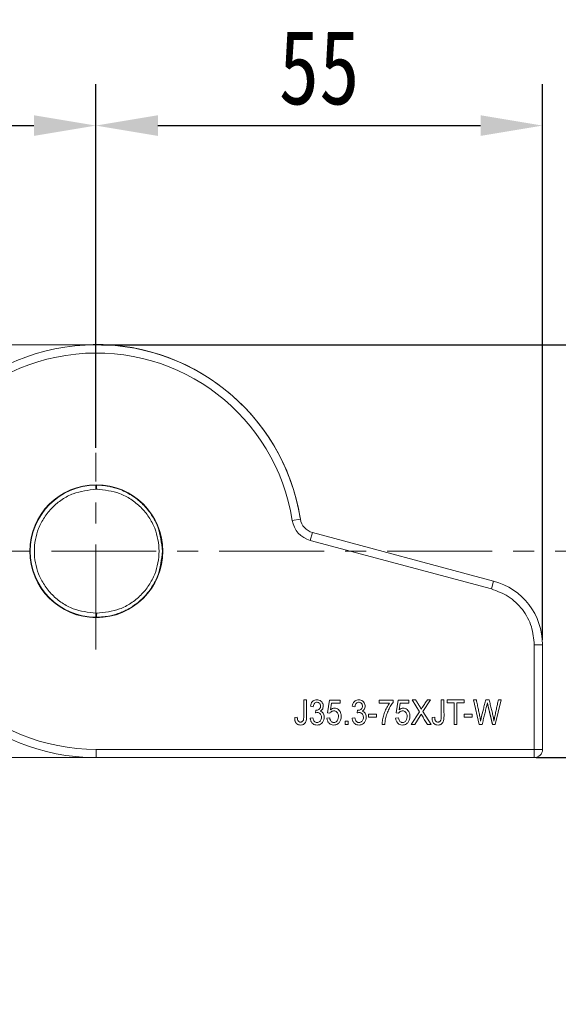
# Model space of a CAD drawing. Header units: millimetres. Extents: x 8853 to 11418, y 45 to 1005.
# Tile 52 of 256: x 9477 to 9542, y 538 to 658. Entities that reach past the tile are written whole.
import ezdxf

# ---------------------------------------------------------------- set-up
doc = ezdxf.new("R2010")
doc.units = ezdxf.units.MM
doc.linetypes.add('CENTERX2', pattern=[20.32, 12.7, -2.54, 2.54, -2.54])
doc.styles.get("Standard").update_dxf_attribs({"font": '仿宋_GB2312_0.TTF', "width": 0.8})
doc.dimstyles.new('ISO-35.1', dxfattribs={"dimtxt": 9, "dimasz": 7.5, "dimexe": 5, "dimexo": 0.625, "dimgap": 2.5, "dimtad": 1, "dimdsep": 46, "dimtxsty": 'Standard', "dimcen": 2.5, "dimadec": 0, "dimazin": 0, "dimtfac": 1, "dimtmove": 0, "dimatfit": 3, "dimfxl": 0, "dimarcsym": 0})

# ---------------------------------------------------------------- blocks, each defined once
blk = doc.blocks.new('*D38')
at = {"color": 0, "lineweight": -2, "transparency": 16777216}
for p, q in [((9429.92, 605.75), (9429.92, 649.77)), ((9485.87, 605.75), (9485.87, 649.77)), ((9437.42, 644.77), (9478.37, 644.77))]:
    blk.add_line(p, q, dxfattribs=at)
at = {"color": 0, "lineweight": 9, "transparency": 16777216}
for points in [[(9437.42, 646.02), (9437.42, 643.52), (9429.92, 644.77)], [(9478.37, 646.02), (9478.37, 643.52), (9485.87, 644.77)]]:
    blk.add_solid(points, dxfattribs=at)
at = {"layer": 'Defpoints', "color": 0, "lineweight": 9, "transparency": 16777216}
for p in [(9485.87, 644.77), (9429.92, 605.13), (9485.87, 605.13)]:
    blk.add_point(p, dxfattribs=at)
at = {"color": 0, "lineweight": 9, "transparency": 16777216, "insert": (9457.89, 651.77), "char_height": 9, "attachment_point": 5}
blk.add_mtext('56', dxfattribs=at)
blk = doc.blocks.new('*D39')
at = {"color": 0, "lineweight": -2, "transparency": 16777216}
for p, q in [((9485.87, 605.75), (9485.87, 649.77)), ((9539.92, 582.51), (9539.92, 649.77)), ((9493.37, 644.77), (9532.42, 644.77))]:
    blk.add_line(p, q, dxfattribs=at)
at = {"color": 0, "lineweight": 9, "transparency": 16777216}
for points in [[(9493.37, 646.02), (9493.37, 643.52), (9485.87, 644.77)], [(9532.42, 646.02), (9532.42, 643.52), (9539.92, 644.77)]]:
    blk.add_solid(points, dxfattribs=at)
at = {"layer": 'Defpoints', "color": 0, "lineweight": 9, "transparency": 16777216}
for p in [(9539.92, 644.77), (9485.87, 605.13), (9539.92, 581.89)]:
    blk.add_point(p, dxfattribs=at)
at = {"color": 0, "lineweight": 9, "transparency": 16777216, "insert": (9512.89, 651.77), "char_height": 9, "attachment_point": 5}
blk.add_mtext('55', dxfattribs=at)
blk = doc.blocks.new('*D40')
at = {"color": 0, "lineweight": -2, "transparency": 16777216}
for p, q in [((9486.54, 618.23), (9606.9, 618.23)), ((9601.9, 610.73), (9601.9, 575.73)), ((9539.16, 568.23), (9606.9, 568.23))]:
    blk.add_line(p, q, dxfattribs=at)
at = {"color": 0, "lineweight": 9, "transparency": 16777216}
for points in [[(9600.65, 610.73), (9603.15, 610.73), (9601.9, 618.23)], [(9600.65, 575.73), (9603.15, 575.73), (9601.9, 568.23)]]:
    blk.add_solid(points, dxfattribs=at)
at = {"layer": 'Defpoints', "color": 0, "lineweight": 9, "transparency": 16777216}
for p in [(9485.92, 618.23), (9538.54, 568.23), (9601.9, 568.23)]:
    blk.add_point(p, dxfattribs=at)
at = {"color": 0, "lineweight": 9, "transparency": 16777216, "insert": (9594.9, 593.23), "char_height": 9, "attachment_point": 5, "rotation": 90}
blk.add_mtext('50', dxfattribs=at)
blk = doc.blocks.new('*D42')
at = {"color": 0, "lineweight": -2, "transparency": 16777216}
for p, q in [((9540.54, 618.23), (9976.01, 618.23)), ((9971.01, 610.73), (9971.01, 434.54)), ((9881.75, 427.04), (9976.01, 427.04))]:
    blk.add_line(p, q, dxfattribs=at)
at = {"color": 0, "lineweight": 9, "transparency": 16777216}
for points in [[(9969.76, 610.73), (9972.26, 610.73), (9971.01, 618.23)], [(9969.76, 434.54), (9972.26, 434.54), (9971.01, 427.04)]]:
    blk.add_solid(points, dxfattribs=at)
at = {"layer": 'Defpoints', "color": 0, "lineweight": 9, "transparency": 16777216}
for p in [(9539.92, 618.23), (9881.13, 427.04), (9971.01, 427.04)]:
    blk.add_point(p, dxfattribs=at)
at = {"color": 0, "lineweight": 9, "transparency": 16777216, "insert": (9964.01, 522.63), "char_height": 9, "attachment_point": 5, "rotation": 90}
blk.add_mtext('2R+50', dxfattribs=at)

msp = doc.modelspace()

# ---------------------------------------------------------------- linework, layer by layer
at = {"color": 7, "linetype": 'Continuous', "lineweight": 15}
for p, q in [((9484.355, 618.228), (9469.731, 618.228)), ((9485.87, 600.727), (9485.867, 601.227)), ((9485.87, 600.727), (9485.962, 600.727)), ((9509.625, 596.955), (9510.613, 597.11)), ((9512.071, 595.489), (9511.813, 594.523)), ((9512.071, 595.489), (9533.987, 589.616)), ((9533.728, 588.651), (9511.813, 594.523)), ((9533.987, 589.616), (9533.728, 588.651)), ((9485.867, 585.228), (9485.87, 585.728)), ((9485.962, 585.728), (9485.87, 585.728)), ((9538.917, 581.889), (9538.917, 569.228)), ((9538.917, 581.889), (9539.917, 581.889)), ((9539.917, 581.889), (9539.917, 569.228)), ((9511.012, 575.228), (9511.358, 575.228)), ((9514.132, 575.187), (9513.878, 573.646)), ((9515.43, 575.187), (9514.132, 575.187)), ((9514.388, 574.835), (9514.247, 574.028)), ((9515.43, 574.835), (9514.388, 574.835)), ((9515.43, 574.835), (9515.43, 575.187)), ((9520.129, 574.835), (9520.129, 575.188)), ((9520.129, 575.188), (9521.819, 575.188)), ((9521.408, 574.835), (9520.129, 574.835)), ((9521.819, 575.188), (9521.819, 574.902)), ((9522.447, 575.187), (9522.193, 573.646)), ((9523.745, 575.187), (9522.447, 575.187)), ((9522.703, 574.835), (9522.562, 574.028)), ((9523.745, 574.835), (9522.703, 574.835)), ((9523.745, 574.835), (9523.745, 575.187)), ((9525.04, 573.791), (9524.149, 575.228)), ((9524.149, 575.228), (9524.561, 575.228)), ((9526.353, 575.228), (9525.435, 573.813)), ((9525.977, 575.228), (9526.353, 575.228)), ((9527.642, 575.228), (9527.988, 575.228)), ((9528.357, 575.228), (9528.357, 574.874)), ((9528.357, 575.228), (9530.426, 575.228)), ((9528.357, 574.874), (9529.217, 574.874)), ((9529.217, 572.228), (9529.217, 574.874)), ((9530.426, 574.874), (9529.563, 574.874)), ((9529.563, 574.874), (9529.563, 572.228)), ((9530.426, 575.228), (9530.426, 574.874)), ((9532.251, 572.228), (9531.559, 575.228)), ((9531.559, 575.228), (9531.913, 575.228)), ((9533.035, 575.228), (9533.452, 575.228)), ((9534.916, 575.228), (9534.2, 572.228)), ((9534.916, 575.228), (9534.569, 575.228)), ((9512.147, 574.396), (9511.826, 574.462)), ((9512.427, 573.647), (9512.462, 573.971)), ((9513.878, 573.646), (9514.18, 573.601)), ((9517.218, 574.396), (9516.897, 574.462)), ((9517.498, 573.647), (9517.533, 573.971)), ((9522.193, 573.646), (9522.495, 573.601)), ((9524.03, 572.228), (9525.04, 573.791)), ((9525.435, 573.813), (9526.424, 572.228)), ((9510.233, 573.128), (9509.921, 573.079)), ((9512.115, 573.069), (9511.794, 573.02)), ((9513.822, 573.014), (9514.158, 573.047)), ((9516.03, 572.228), (9516.03, 572.647)), ((9516.03, 572.647), (9516.395, 572.647)), ((9516.395, 572.647), (9516.395, 572.228)), ((9517.186, 573.069), (9516.865, 573.02)), ((9518.857, 573.128), (9518.857, 573.499)), ((9518.857, 573.499), (9519.842, 573.499)), ((9519.842, 573.128), (9518.857, 573.128)), ((9519.842, 573.499), (9519.842, 573.128)), ((9522.137, 573.014), (9522.473, 573.047)), ((9525.101, 573.274), (9524.445, 572.228)), ((9526.864, 573.128), (9526.552, 573.079)), ((9530.414, 573.499), (9531.4, 573.499)), ((9530.414, 573.128), (9530.414, 573.499)), ((9531.4, 573.128), (9530.414, 573.128)), ((9531.4, 573.499), (9531.4, 573.128)), ((9516.395, 572.228), (9516.03, 572.228)), ((9520.824, 572.228), (9520.494, 572.228)), ((9524.445, 572.228), (9524.03, 572.228)), ((9526.424, 572.228), (9525.997, 572.228)), ((9529.563, 572.228), (9529.217, 572.228)), ((9532.604, 572.228), (9532.251, 572.228)), ((9534.2, 572.228), (9533.867, 572.228)), ((9485.917, 568.228), (9485.917, 569.228)), ((9538.917, 569.228), (9485.917, 569.228)), ((9538.917, 569.228), (9539.917, 569.228)), ((9538.917, 568.228), (9538.917, 569.228)), ((9469.731, 568.228), (9484.355, 568.228)), ((9485.917, 568.228), (9538.917, 568.228))]:
    msp.add_line(p, q, dxfattribs=at)
at = {"color": 1, "linetype": 'CENTERX2', "lineweight": 13}
for p, q in [((9485.87, 581.33), (9485.87, 605.125)), ((9317.917, 593.228), (9546.07, 593.228))]:
    msp.add_line(p, q, dxfattribs=at)
at = {"color": 7, "linetype": 'Continuous', "lineweight": 15, "flags": 128}
msp.add_lwpolyline([(9487.385, 568.228), (9487.38, 568.227), (9484.355, 568.228)], dxfattribs=at)
at = {"color": 7, "linetype": 'Continuous', "lineweight": 15}
msp.add_circle((9485.917, 593.228), 8.05, dxfattribs=at)
for centre, radius, start, end in [((9485.917, 593.228), 25, 8.93387, 270), ((9485.87, 593.228), 25.046, 9.18981, 93.46826), ((9485.917, 593.228), 24, 8.93387, 270), ((9485.917, 593.228), 8, 90.35501, 269.64499), ((9512.589, 597.421), 3, 188.93387, 255), ((9512.589, 597.421), 2, 188.93387, 255), ((9531.917, 581.889), 8, 0, 75), ((9538.917, 569.228), 1, 270, 360)]:
    msp.add_arc(centre, radius, start, end, dxfattribs=at)
for points, knots in [([(9485.867, 601.227), (9485.875, 601.225), (9485.889, 601.219), (9485.911, 601.172), (9485.931, 601.099), (9485.946, 601.004), (9485.958, 600.888), (9485.961, 600.791), (9485.962, 600.727)], [0, 0, 0, 0, 0.15836361, 0.2946475, 0.50017126, 0.63132099, 0.75835986, 1, 1, 1, 1]), ([(9485.867, 601.227), (9486.184, 601.219), (9486.774, 601.202), (9487.586, 601.063), (9488.255, 600.887), (9489.192, 600.559), (9490.113, 600.08), (9490.992, 599.428), (9491.791, 598.706), (9492.641, 597.656), (9493.643, 595.788), (9493.809, 594.238), (9493.917, 593.228)], [0, 0, 0, 0, 0.0760313, 0.1417137, 0.1970434, 0.2420173, 0.3795564, 0.4431329, 0.5031895, 0.6360394, 0.762674, 1, 1, 1, 1]), ([(9485.87, 585.728), (9484.931, 585.833), (9483.486, 585.995), (9481.75, 586.934), (9480.559, 587.902), (9479.592, 589.101), (9478.693, 590.842), (9478.237, 593.228), (9478.693, 595.614), (9479.592, 597.354), (9480.559, 598.553), (9481.75, 599.521), (9483.486, 600.46), (9484.931, 600.622), (9485.87, 600.727)], [0, 0, 0, 0, 0.11977114, 0.18420776, 0.25, 0.31579224, 0.38022886, 0.5, 0.61977114, 0.68420776, 0.75, 0.81579224, 0.88022886, 1, 1, 1, 1]), ([(9485.962, 600.727), (9486.909, 600.633), (9488.364, 600.487), (9490.123, 599.556), (9491.332, 598.589), (9492.314, 597.385), (9493.227, 595.635), (9493.692, 593.228), (9493.227, 590.82), (9492.314, 589.07), (9491.332, 587.866), (9490.123, 586.899), (9488.364, 585.968), (9486.909, 585.822), (9485.962, 585.728)], [0, 0, 0, 0, 0.1206451, 0.1854358, 0.2514024, 0.3171349, 0.3812808, 0.5, 0.6187192, 0.6828651, 0.7485976, 0.8145642, 0.8793549, 1, 1, 1, 1]), ([(9493.917, 593.228), (9493.809, 592.217), (9493.644, 590.667), (9492.774, 589.051), (9492.132, 588.167), (9491.408, 587.367), (9490.639, 586.74), (9489.878, 586.27), (9489.368, 586.002), (9488.626, 585.682), (9487.467, 585.318), (9486.458, 585.261), (9485.867, 585.228)], [0, 0, 0, 0, 0.23732872, 0.36396122, 0.42969318, 0.49700012, 0.62048636, 0.66484119, 0.71076659, 0.75826397, 0.85849204, 1, 1, 1, 1]), ([(9538.917, 581.889), (9538.848, 582.632), (9538.706, 584.16), (9537.564, 586.223), (9535.868, 587.86), (9534.428, 588.392), (9533.728, 588.651)], [0, 0, 0, 0, 0.2431854, 0.5, 0.7568146, 1, 1, 1, 1]), ([(9485.962, 585.728), (9485.961, 585.664), (9485.958, 585.567), (9485.946, 585.451), (9485.931, 585.356), (9485.911, 585.283), (9485.889, 585.236), (9485.875, 585.231), (9485.867, 585.228)], [0, 0, 0, 0, 0.24165991, 0.36869385, 0.4998287, 0.70538373, 0.84165989, 1, 1, 1, 1]), ([(9511.358, 575.228), (9511.358, 575.128), (9511.359, 574.628), (9511.343, 573.837), (9511.384, 573.044), (9511.29, 572.586), (9511.159, 572.378), (9510.987, 572.249), (9510.756, 572.172), (9510.512, 572.169), (9510.277, 572.239), (9510.154, 572.334), (9510.103, 572.396), (9510.097, 572.403)], [0, 0, 0, 0, 0.0739617, 0.3698084, 0.5851918, 0.6588156, 0.7110622, 0.7634766, 0.814486, 0.8883093, 0.9406164, 0.9932358, 1, 1, 1, 1]), ([(9510.846, 572.599), (9510.875, 572.624), (9510.932, 572.673), (9511.003, 572.835), (9511.017, 573.203), (9511.008, 574.016), (9511.01, 574.736), (9511.012, 575.228)], [0, 0, 0, 0, 0.0420053, 0.0836567, 0.1936457, 0.4494456, 1, 1, 1, 1]), ([(9511.826, 574.462), (9511.847, 574.561), (9511.889, 574.76), (9512.042, 575.005), (9512.25, 575.17), (9512.482, 575.242), (9512.738, 575.245), (9512.991, 575.162), (9513.199, 574.995), (9513.329, 574.774), (9513.388, 574.52), (9513.367, 574.265), (9513.262, 574.047), (9513.133, 573.92), (9513.043, 573.868), (9513.017, 573.852)], [0, 0, 0, 0, 0.0953531, 0.1915005, 0.2668244, 0.3422894, 0.417124, 0.5067167, 0.5884089, 0.6644892, 0.7458464, 0.8322215, 0.9014703, 0.9708314, 1, 1, 1, 1]), ([(9512.462, 573.971), (9512.51, 573.969), (9512.614, 573.965), (9512.778, 574.017), (9512.923, 574.107), (9513.017, 574.248), (9513.053, 574.418), (9513.045, 574.6), (9512.971, 574.762), (9512.864, 574.874), (9512.72, 574.936), (9512.563, 574.943), (9512.414, 574.898), (9512.299, 574.803), (9512.2, 574.65), (9512.162, 574.506), (9512.148, 574.408), (9512.147, 574.396)], [0, 0, 0, 0, 0.0600515, 0.1306906, 0.2148466, 0.2708397, 0.3400784, 0.4314118, 0.496583, 0.5618361, 0.6227616, 0.6899445, 0.7573848, 0.8146052, 0.8750027, 0.9854311, 1, 1, 1, 1]), ([(9516.897, 574.462), (9516.918, 574.561), (9516.961, 574.76), (9517.113, 575.005), (9517.321, 575.17), (9517.553, 575.242), (9517.809, 575.245), (9518.062, 575.162), (9518.27, 574.995), (9518.4, 574.774), (9518.459, 574.52), (9518.438, 574.265), (9518.333, 574.047), (9518.204, 573.92), (9518.114, 573.868), (9518.088, 573.852)], [0, 0, 0, 0, 0.09535309, 0.19150046, 0.2668244, 0.34228941, 0.417124, 0.50671671, 0.58840893, 0.6644892, 0.74584639, 0.8322215, 0.90147025, 0.97083144, 1, 1, 1, 1]), ([(9517.533, 573.971), (9517.581, 573.969), (9517.685, 573.965), (9517.849, 574.017), (9517.994, 574.107), (9518.088, 574.248), (9518.125, 574.418), (9518.116, 574.6), (9518.042, 574.762), (9517.935, 574.874), (9517.791, 574.936), (9517.634, 574.943), (9517.485, 574.898), (9517.37, 574.803), (9517.271, 574.65), (9517.233, 574.506), (9517.219, 574.408), (9517.218, 574.396)], [0, 0, 0, 0, 0.0600515, 0.1306906, 0.2148466, 0.2708397, 0.3400784, 0.4314118, 0.496583, 0.5618361, 0.6227616, 0.6899445, 0.7573848, 0.8146052, 0.8750027, 0.9854311, 1, 1, 1, 1]), ([(9520.494, 572.228), (9520.499, 572.328), (9520.516, 572.628), (9520.615, 573.124), (9520.793, 573.715), (9521.049, 574.297), (9521.287, 574.654), (9521.408, 574.835)], [0, 0, 0, 0, 0.1073316, 0.322116, 0.539923, 0.7678559, 1, 1, 1, 1]), ([(9521.819, 574.902), (9521.759, 574.822), (9521.578, 574.582), (9521.337, 574.137), (9521.087, 573.557), (9520.893, 572.919), (9520.847, 572.46), (9520.824, 572.228)], [0, 0, 0, 0, 0.10387612, 0.31178751, 0.52252055, 0.7587159, 1, 1, 1, 1]), ([(9524.561, 575.228), (9524.568, 575.217), (9524.581, 575.196), (9524.6, 575.164), (9524.617, 575.137), (9524.633, 575.111), (9524.646, 575.089), (9524.663, 575.063), (9524.676, 575.041), (9524.692, 575.015), (9524.705, 574.993), (9524.721, 574.967), (9524.735, 574.946), (9524.751, 574.919), (9524.764, 574.898), (9524.78, 574.871), (9524.794, 574.85), (9524.81, 574.823), (9524.823, 574.802), (9524.839, 574.775), (9524.852, 574.754), (9524.869, 574.727), (9524.882, 574.706), (9524.898, 574.679), (9524.911, 574.658), (9524.928, 574.631), (9524.941, 574.61), (9524.957, 574.584), (9524.97, 574.562), (9524.987, 574.536), (9525, 574.514), (9525.016, 574.488), (9525.033, 574.461), (9525.049, 574.434), (9525.065, 574.408), (9525.081, 574.381), (9525.098, 574.354), (9525.114, 574.327), (9525.126, 574.306), (9525.142, 574.279), (9525.164, 574.241), (9525.188, 574.197), (9525.209, 574.159), (9525.221, 574.137), (9525.232, 574.116), (9525.24, 574.1), (9525.245, 574.089)], [0, 0, 0, 0, 0.0282338, 0.0564676, 0.0847014, 0.0988183, 0.1270521, 0.141169, 0.1694028, 0.1835196, 0.2117534, 0.2258703, 0.2541041, 0.268221, 0.2964548, 0.3105717, 0.3388055, 0.3529224, 0.3811562, 0.3952731, 0.4235069, 0.4376238, 0.4658576, 0.4799745, 0.5082083, 0.5223252, 0.5505589, 0.5646758, 0.5929096, 0.6070265, 0.6352603, 0.6493772, 0.677611, 0.7058448, 0.7199617, 0.7481956, 0.7764294, 0.7905463, 0.8187802, 0.8328972, 0.8611311, 0.9176007, 0.9458349, 0.9599519, 0.9740689, 1, 1, 1, 1]), ([(9525.245, 574.089), (9525.269, 574.133), (9525.317, 574.221), (9525.416, 574.381), (9525.543, 574.568), (9525.687, 574.788), (9525.832, 575.008), (9525.928, 575.154), (9525.977, 575.228)], [0, 0, 0, 0, 0.11086756, 0.22193186, 0.41645271, 0.61097186, 0.80548595, 1, 1, 1, 1]), ([(9527.988, 575.228), (9527.988, 575.128), (9527.989, 574.628), (9527.974, 573.837), (9528.015, 573.044), (9527.92, 572.586), (9527.789, 572.378), (9527.617, 572.249), (9527.387, 572.172), (9527.142, 572.169), (9526.907, 572.239), (9526.784, 572.334), (9526.733, 572.396), (9526.727, 572.403)], [0, 0, 0, 0, 0.0739617, 0.3698084, 0.5851918, 0.6588156, 0.7110622, 0.7634766, 0.814486, 0.8883093, 0.9406164, 0.9932358, 1, 1, 1, 1]), ([(9527.476, 572.599), (9527.505, 572.624), (9527.562, 572.673), (9527.634, 572.835), (9527.647, 573.203), (9527.638, 574.016), (9527.64, 574.736), (9527.642, 575.228)], [0, 0, 0, 0, 0.0420053, 0.0836567, 0.1936457, 0.4494456, 1, 1, 1, 1]), ([(9531.913, 575.228), (9531.933, 575.13), (9531.992, 574.836), (9532.091, 574.346), (9532.207, 573.769), (9532.325, 573.204), (9532.389, 572.833), (9532.421, 572.647)], [0, 0, 0, 0, 0.114077, 0.3422309, 0.5703848, 0.7851616, 1, 1, 1, 1]), ([(9532.421, 572.647), (9532.441, 572.745), (9532.542, 573.235), (9532.712, 573.906), (9532.898, 574.668), (9532.989, 575.041), (9533.035, 575.228)], [0, 0, 0, 0, 0.1130996, 0.5656645, 0.7828323, 1, 1, 1, 1]), ([(9533.235, 574.865), (9533.214, 574.767), (9533.153, 574.474), (9533.028, 573.99), (9532.888, 573.404), (9532.746, 572.817), (9532.652, 572.424), (9532.604, 572.228)], [0, 0, 0, 0, 0.1106234, 0.3318566, 0.5530857, 0.7765429, 1, 1, 1, 1]), ([(9533.867, 572.228), (9533.864, 572.24), (9533.858, 572.264), (9533.849, 572.301), (9533.841, 572.337), (9533.832, 572.373), (9533.823, 572.41), (9533.814, 572.446), (9533.805, 572.483), (9533.797, 572.519), (9533.788, 572.556), (9533.779, 572.592), (9533.77, 572.629), (9533.762, 572.665), (9533.753, 572.702), (9533.744, 572.738), (9533.735, 572.775), (9533.726, 572.811), (9533.718, 572.847), (9533.709, 572.884), (9533.7, 572.92), (9533.691, 572.957), (9533.683, 572.993), (9533.674, 573.03), (9533.665, 573.066), (9533.656, 573.103), (9533.648, 573.139), (9533.639, 573.176), (9533.63, 573.212), (9533.621, 573.249), (9533.612, 573.285), (9533.604, 573.321), (9533.595, 573.358), (9533.586, 573.394), (9533.577, 573.431), (9533.569, 573.467), (9533.56, 573.504), (9533.551, 573.54), (9533.542, 573.577), (9533.534, 573.613), (9533.525, 573.65), (9533.516, 573.686), (9533.507, 573.722), (9533.498, 573.759), (9533.49, 573.795), (9533.481, 573.832), (9533.472, 573.868), (9533.463, 573.905), (9533.456, 573.935), (9533.449, 573.966), (9533.441, 573.996), (9533.433, 574.032), (9533.424, 574.069), (9533.415, 574.105), (9533.406, 574.142), (9533.398, 574.178), (9533.389, 574.215), (9533.38, 574.251), (9533.371, 574.288), (9533.363, 574.324), (9533.354, 574.361), (9533.345, 574.397), (9533.336, 574.433), (9533.327, 574.47), (9533.319, 574.506), (9533.31, 574.543), (9533.303, 574.573), (9533.295, 574.604), (9533.288, 574.634), (9533.281, 574.664), (9533.275, 574.689), (9533.269, 574.713), (9533.255, 574.772), (9533.244, 574.825), (9533.235, 574.865)], [0, 0, 0, 0, 0.0138253, 0.0276505, 0.0414758, 0.055301, 0.0691263, 0.0829516, 0.0967768, 0.1106021, 0.1244274, 0.1382526, 0.1520779, 0.1659031, 0.1797284, 0.1935537, 0.2073789, 0.2212042, 0.2350294, 0.2488547, 0.26268, 0.2765052, 0.2903305, 0.3041558, 0.317981, 0.3318063, 0.3456315, 0.3594568, 0.3732821, 0.3871073, 0.4009326, 0.4147578, 0.4285831, 0.4424084, 0.4562336, 0.4700589, 0.4838841, 0.4977094, 0.5115347, 0.5253599, 0.5391852, 0.5530105, 0.5668357, 0.580661, 0.5944862, 0.6083115, 0.6221368, 0.635962, 0.6497873, 0.6566999, 0.6705252, 0.6843504, 0.6981757, 0.712001, 0.7258262, 0.7396515, 0.7534767, 0.767302, 0.7811273, 0.7949525, 0.8087778, 0.8226031, 0.8364283, 0.8502536, 0.8640788, 0.8779041, 0.8917294, 0.898642, 0.9124673, 0.9262925, 0.9332051, 0.9401178, 0.953943, 1, 1, 1, 1]), ([(9533.452, 575.228), (9533.476, 575.131), (9533.548, 574.839), (9533.667, 574.354), (9533.809, 573.781), (9533.945, 573.214), (9534.001, 572.837), (9534.029, 572.647)], [0, 0, 0, 0, 0.1134095, 0.3402285, 0.5670476, 0.7832023, 1, 1, 1, 1]), ([(9534.029, 572.647), (9534.047, 572.746), (9534.102, 573.041), (9534.21, 573.529), (9534.332, 574.106), (9534.451, 574.672), (9534.53, 575.042), (9534.569, 575.228)], [0, 0, 0, 0, 0.1138114, 0.3414354, 0.5690633, 0.7845316, 1, 1, 1, 1]), ([(9513.017, 573.852), (9513.087, 573.827), (9513.224, 573.777), (9513.375, 573.618), (9513.482, 573.398), (9513.518, 573.114), (9513.475, 572.778), (9513.309, 572.48), (9513.062, 572.265), (9512.778, 572.172), (9512.503, 572.17), (9512.247, 572.242), (9512.118, 572.354), (9512.053, 572.41)], [0, 0, 0, 0, 0.0731762, 0.143955, 0.2107667, 0.3144186, 0.4237465, 0.542097, 0.6450517, 0.7426587, 0.8320991, 0.9161436, 1, 1, 1, 1]), ([(9512.115, 573.069), (9512.136, 572.97), (9512.17, 572.813), (9512.284, 572.622), (9512.421, 572.515), (9512.577, 572.474), (9512.735, 572.482), (9512.886, 572.541), (9513.015, 572.656), (9513.117, 572.811), (9513.169, 573.014), (9513.166, 573.227), (9513.102, 573.427), (9512.986, 573.574), (9512.84, 573.664), (9512.671, 573.699), (9512.531, 573.678), (9512.446, 573.653), (9512.427, 573.647)], [0, 0, 0, 0, 0.1053152, 0.1667623, 0.2287448, 0.2824244, 0.3324875, 0.3926901, 0.4472993, 0.511695, 0.5844044, 0.6628042, 0.7317023, 0.8008613, 0.8543803, 0.9078922, 0.9785291, 1, 1, 1, 1]), ([(9514.247, 574.028), (9514.332, 574.086), (9514.485, 574.191), (9514.753, 574.23), (9514.999, 574.189), (9515.233, 574.052), (9515.422, 573.831), (9515.55, 573.502), (9515.569, 573.097), (9515.462, 572.695), (9515.257, 572.405), (9515.022, 572.236), (9514.745, 572.164), (9514.462, 572.18), (9514.225, 572.274), (9514.121, 572.368), (9514.079, 572.406)], [0, 0, 0, 0, 0.0735094, 0.1325558, 0.1914635, 0.2520358, 0.3251823, 0.3981779, 0.5043004, 0.613818, 0.6943005, 0.7569199, 0.8196139, 0.8984125, 0.95925, 1, 1, 1, 1]), ([(9514.158, 573.047), (9514.177, 572.946), (9514.206, 572.789), (9514.33, 572.609), (9514.466, 572.51), (9514.623, 572.473), (9514.78, 572.485), (9514.937, 572.555), (9515.071, 572.688), (9515.181, 572.893), (9515.223, 573.165), (9515.204, 573.442), (9515.106, 573.666), (9514.967, 573.812), (9514.795, 573.885), (9514.612, 573.899), (9514.437, 573.857), (9514.282, 573.75), (9514.215, 573.652), (9514.18, 573.601)], [0, 0, 0, 0, 0.0886944, 0.1381256, 0.1877775, 0.2332444, 0.2761152, 0.324482, 0.3807191, 0.4385668, 0.5262387, 0.6188339, 0.6780509, 0.7376016, 0.7907938, 0.8384394, 0.896499, 0.9459099, 1, 1, 1, 1]), ([(9518.088, 573.852), (9518.158, 573.827), (9518.295, 573.777), (9518.446, 573.618), (9518.553, 573.398), (9518.589, 573.114), (9518.546, 572.778), (9518.38, 572.48), (9518.133, 572.265), (9517.849, 572.172), (9517.574, 572.17), (9517.318, 572.242), (9517.189, 572.354), (9517.124, 572.41)], [0, 0, 0, 0, 0.0731762, 0.143955, 0.2107667, 0.3144186, 0.4237465, 0.542097, 0.6450517, 0.7426587, 0.8320991, 0.9161436, 1, 1, 1, 1]), ([(9517.186, 573.069), (9517.207, 572.97), (9517.241, 572.813), (9517.355, 572.622), (9517.492, 572.515), (9517.648, 572.474), (9517.807, 572.482), (9517.957, 572.541), (9518.086, 572.656), (9518.189, 572.811), (9518.24, 573.014), (9518.237, 573.227), (9518.173, 573.427), (9518.057, 573.574), (9517.911, 573.664), (9517.742, 573.699), (9517.602, 573.678), (9517.517, 573.653), (9517.498, 573.647)], [0, 0, 0, 0, 0.1053152, 0.1667623, 0.2287448, 0.2824244, 0.3324875, 0.3926901, 0.4472993, 0.511695, 0.5844044, 0.6628042, 0.7317023, 0.8008613, 0.8543803, 0.9078922, 0.9785291, 1, 1, 1, 1]), ([(9522.562, 574.028), (9522.647, 574.086), (9522.8, 574.191), (9523.068, 574.23), (9523.315, 574.189), (9523.548, 574.052), (9523.737, 573.831), (9523.866, 573.502), (9523.884, 573.097), (9523.777, 572.695), (9523.572, 572.405), (9523.337, 572.236), (9523.06, 572.164), (9522.777, 572.18), (9522.54, 572.274), (9522.436, 572.368), (9522.394, 572.406)], [0, 0, 0, 0, 0.0735094, 0.13255582, 0.19146354, 0.25203584, 0.32518235, 0.39817785, 0.50430045, 0.61381803, 0.69430049, 0.75691991, 0.81961389, 0.89841252, 0.95925, 1, 1, 1, 1]), ([(9522.473, 573.047), (9522.492, 572.946), (9522.522, 572.789), (9522.645, 572.609), (9522.781, 572.51), (9522.938, 572.473), (9523.095, 572.485), (9523.252, 572.555), (9523.386, 572.688), (9523.496, 572.893), (9523.538, 573.165), (9523.519, 573.442), (9523.421, 573.666), (9523.282, 573.812), (9523.11, 573.885), (9522.928, 573.899), (9522.752, 573.857), (9522.597, 573.75), (9522.53, 573.652), (9522.495, 573.601)], [0, 0, 0, 0, 0.0886944, 0.1381256, 0.1877775, 0.2332444, 0.2761152, 0.324482, 0.3807191, 0.4385668, 0.5262387, 0.6188339, 0.6780509, 0.7376016, 0.7907938, 0.8384394, 0.896499, 0.9459099, 1, 1, 1, 1]), ([(9509.921, 573.079), (9509.922, 573.029), (9509.922, 572.928), (9509.939, 572.778), (9509.974, 572.63), (9510.02, 572.519), (9510.065, 572.445), (9510.087, 572.417), (9510.097, 572.403)], [0, 0, 0, 0, 0.2110765, 0.4238006, 0.6352056, 0.8521659, 0.9258312, 1, 1, 1, 1]), ([(9510.846, 572.599), (9510.813, 572.58), (9510.747, 572.541), (9510.623, 572.526), (9510.503, 572.539), (9510.398, 572.596), (9510.317, 572.685), (9510.283, 572.778), (9510.265, 572.849), (9510.257, 572.887), (9510.251, 572.926), (9510.246, 572.958), (9510.243, 572.984), (9510.241, 573.003), (9510.24, 573.022), (9510.238, 573.042), (9510.237, 573.061), (9510.236, 573.081), (9510.234, 573.103), (9510.234, 573.119), (9510.233, 573.128)], [0, 0, 0, 0, 0.1091766, 0.2189565, 0.351314, 0.4530693, 0.5546782, 0.6930203, 0.7303902, 0.7677566, 0.8051207, 0.8424834, 0.8611631, 0.8798428, 0.8985225, 0.9172021, 0.9358817, 0.9545613, 0.9732408, 1, 1, 1, 1]), ([(9511.794, 573.02), (9511.8, 572.97), (9511.812, 572.869), (9511.854, 572.723), (9511.918, 572.584), (9511.988, 572.481), (9512.038, 572.426), (9512.053, 572.41)], [0, 0, 0, 0, 0.2223639, 0.4485245, 0.6712124, 0.90028, 1, 1, 1, 1]), ([(9514.079, 572.406), (9514.048, 572.44), (9513.985, 572.51), (9513.91, 572.642), (9513.855, 572.795), (9513.83, 572.924), (9513.823, 572.998), (9513.822, 573.014)], [0, 0, 0, 0, 0.206039, 0.417992, 0.6699753, 0.929212, 1, 1, 1, 1]), ([(9516.865, 573.02), (9516.871, 572.97), (9516.883, 572.869), (9516.925, 572.723), (9516.989, 572.584), (9517.059, 572.481), (9517.109, 572.426), (9517.124, 572.41)], [0, 0, 0, 0, 0.2223639, 0.4485245, 0.6712124, 0.90028, 1, 1, 1, 1]), ([(9522.394, 572.406), (9522.363, 572.44), (9522.3, 572.51), (9522.226, 572.642), (9522.17, 572.795), (9522.145, 572.924), (9522.138, 572.998), (9522.137, 573.014)], [0, 0, 0, 0, 0.206039, 0.417992, 0.6699753, 0.929212, 1, 1, 1, 1]), ([(9525.225, 573.499), (9525.215, 573.48), (9525.195, 573.442), (9525.164, 573.385), (9525.133, 573.329), (9525.112, 573.292), (9525.101, 573.274)], [0, 0, 0, 0, 0.2499524, 0.4999103, 0.7499178, 1, 1, 1, 1]), ([(9525.997, 572.228), (9525.944, 572.313), (9525.84, 572.482), (9525.684, 572.736), (9525.53, 572.989), (9525.372, 573.241), (9525.274, 573.413), (9525.225, 573.499)], [0, 0, 0, 0, 0.2017656, 0.4013084, 0.6008513, 0.8003941, 1, 1, 1, 1]), ([(9526.552, 573.079), (9526.552, 573.029), (9526.552, 572.928), (9526.57, 572.778), (9526.604, 572.63), (9526.651, 572.519), (9526.696, 572.445), (9526.717, 572.417), (9526.727, 572.403)], [0, 0, 0, 0, 0.2110765, 0.4238006, 0.6352056, 0.8521659, 0.9258312, 1, 1, 1, 1]), ([(9527.476, 572.599), (9527.443, 572.58), (9527.377, 572.541), (9527.254, 572.526), (9527.133, 572.539), (9527.029, 572.596), (9526.947, 572.685), (9526.913, 572.778), (9526.895, 572.849), (9526.887, 572.887), (9526.881, 572.926), (9526.877, 572.958), (9526.874, 572.984), (9526.872, 573.003), (9526.87, 573.022), (9526.868, 573.042), (9526.867, 573.061), (9526.866, 573.081), (9526.865, 573.103), (9526.864, 573.119), (9526.864, 573.128)], [0, 0, 0, 0, 0.1091766, 0.2189565, 0.351314, 0.4530693, 0.5546782, 0.6930203, 0.7303902, 0.7677566, 0.8051207, 0.8424834, 0.8611631, 0.8798428, 0.8985225, 0.9172021, 0.9358817, 0.9545613, 0.9732408, 1, 1, 1, 1])]:
    msp.add_open_spline(points, degree=3, knots=knots, dxfattribs=at)

# ---------------------------------------------------------------- dimensions: what is measured, and where the dimension line sits
at = {"color": 5, "lineweight": 9}
for base, p1, p2, text, picture, middle in [((9485.87, 644.767), (9429.917, 605.125), (9485.87, 605.125), '56', '*D38', (9457.893, 651.767)), ((9539.917, 644.767), (9485.87, 605.125), (9539.917, 581.889), '55', '*D39', (9512.893, 651.767))]:
    dim = msp.add_linear_dim(base=base, p1=p1, p2=p2, text=text, dimstyle='ISO-35.1', dxfattribs=at)
    dim.commit()
    dim.dimension.update_dxf_attribs({"geometry": picture, "text_midpoint": middle})
dim = msp.add_linear_dim(base=(9601.902, 568.228), p1=(9485.917, 618.228), p2=(9538.536, 568.228), angle=90, dimstyle='ISO-35.1', dxfattribs=at)
dim.commit()
dim.dimension.update_dxf_attribs({"geometry": '*D40', "text_midpoint": (9594.902, 593.228)})
dim = msp.add_linear_dim(base=(9971.01, 427.04), p1=(9539.917, 618.228), p2=(9881.127, 427.04), angle=90, text='2R+50', dimstyle='ISO-35.1', dxfattribs=at)
dim.commit()
dim.dimension.update_dxf_attribs({"geometry": '*D42', "text_midpoint": (9964.01, 522.634)})

doc.saveas('drawing.dxf')
